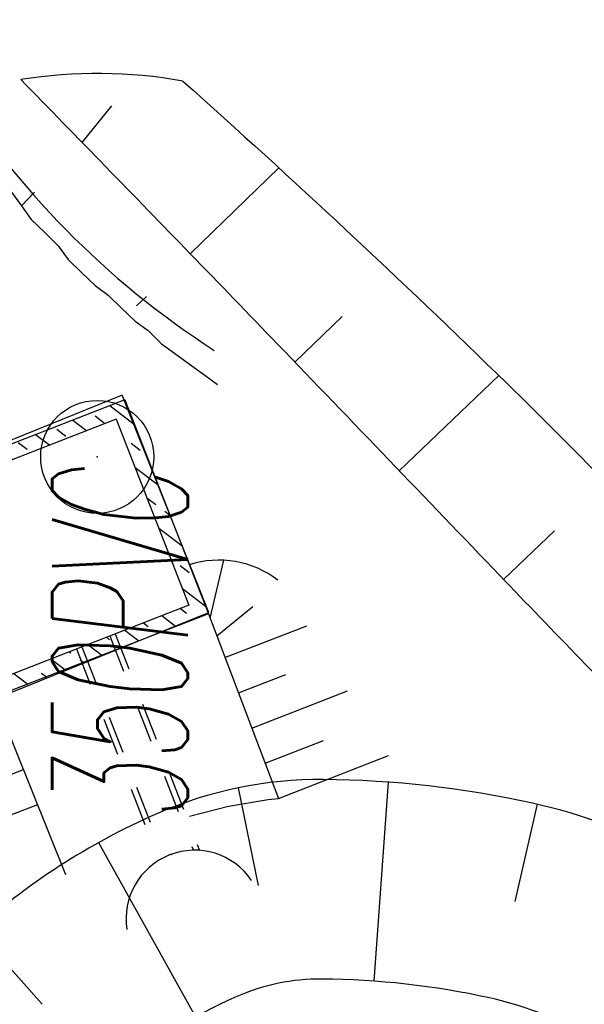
# Model space of a CAD drawing. Extents: x 447827 to 448299, y 438389 to 439851.
# Tile 102 of 116: x 447953.93 to 447961.42, y 439667.69 to 439680.76. Entities that reach past the tile are written whole.
import ezdxf

# ---------------------------------------------------------------- set-up
doc = ezdxf.new("R2010")
doc.units = 0
doc.header["$LTSCALE"] = 2
doc.header["$MEASUREMENT"] = 0
doc.linetypes.add('ACAD_ISO03W100', pattern=[0.5, 0.25, -0.25])
doc.linetypes.add('AUSGEZOGEN', pattern=[0])
doc.layers.get('0').update_dxf_attribs({"linetype": 'AUSGEZOGEN'})
for name, color, linetype in [('ANMERKUNG', 7, 'CONTINUOUS'), ('BOESCHG', 250, 'AUSGEZOGEN'), ('DB-Regenrückhaltebecken_606', 15, 'CONTINUOUS'), ('DB-Wegboeschungen', 15, 'CONTINUOUS'), ('DB-Wege', 15, 'CONTINUOUS'), ('FBRTOP', 250, 'AUSGEZOGEN'), ('GEBAEUDE', 7, 'AUSGEZOGEN'), ('SCHSYMBOL', 200, 'AUSGEZOGEN')]:
    doc.layers.add(name, color=color, linetype=linetype)
doc.styles.add('ROMANS', font='romans.shx', dxfattribs={"width": 0.8})

# ---------------------------------------------------------------- blocks, each defined once
blk = doc.blocks.new('DL')
at = {"color": 0}
blk.add_arc((-0.3106833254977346, 0.0246800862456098), 0.9100732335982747, 282.5363002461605, 77.46369975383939, dxfattribs=at)
blk.add_point((0.5969366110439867, 0.0027149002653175), dxfattribs=at)
blk = doc.blocks.new('*X394')
at = {"color": 0, "linetype": 'ByBlock'}
for p, q in [((52438.04025453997, -102206.212790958), (52709.26790891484, -101934.9851365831)), ((52131.44744297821, -102194.6075509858), (52237.51346015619, -102088.5415338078)), ((51599.1023381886, -102408.7546042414), (51870.33000578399, -102137.5269366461)), ((52695.22123505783, -102267.2298619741), (52767.8435460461, -102194.6075509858)), ((50760.16442183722, -102611.2964175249), (51031.39210265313, -102340.068736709)), ((51388.98532273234, -102300.6735681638), (51450.86105421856, -102238.7978366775)), ((52018.57129636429, -102307.4836975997), (52025.38142580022, -102300.6735681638)), ((51179.63338001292, -102510.0255108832), (51282.91930555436, -102406.7395853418)), ((52757.10280713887, -102523.546341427), (52922.83645314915, -102357.8126954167)), ((49900.34588210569, -102834.7188541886), (50192.45419952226, -102542.610536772)), ((50434.39116813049, -102618.8716196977), (50540.45718530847, -102512.8056025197)), ((52979.97558040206, -102618.8716196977), (52984.71802531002, -102614.1291747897)), ((52818.9843792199, -102779.8628208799), (52873.90956322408, -102724.9376368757)), ((52880.86595130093, -103036.1793003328), (53046.59959747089, -102870.4456541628)), ((50010.12709941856, -103043.1356884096), (50116.19311659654, -102937.0696712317)), ((53086.04159758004, -103149.2017055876), (53108.48116963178, -103126.7621335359)), ((50024.10898223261, -103347.3518571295), (50189.84263767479, -103181.6182016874)), ((52942.74752338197, -103292.4957797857), (52979.97558040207, -103255.2677227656)), ((53004.62909546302, -103548.8122592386), (53170.36274179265, -103383.078612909)), ((50116.19311659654, -103573.4657742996), (50222.25913377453, -103467.3997571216)), ((53204.56618039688, -103667.0732258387), (53232.24431395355, -103639.395092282)), ((50147.87208235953, -103859.9848600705), (50313.60573759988, -103694.2512048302)), ((53066.51066754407, -103805.1287386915), (53086.04159758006, -103785.5978086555)), ((53192.10761475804, -103679.5317914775), (53204.56618039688, -103667.0732258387)), ((53128.39223962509, -104061.4452181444), (53294.12588611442, -103895.7115716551)), ((50222.25913377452, -104103.7958601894), (50328.3251509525, -103997.7298430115)), ((53298.17363193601, -104209.8618773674), (53356.0074582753, -104152.0280510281)), ((50271.63518248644, -104372.6178630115), (50437.36883752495, -104206.884207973)), ((53190.27381170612, -104317.7616975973), (53192.10761475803, -104315.9278945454)), ((53252.15538378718, -104574.0781770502), (53417.88903043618, -104408.3445304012)), ((50333.51673254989, -104628.934364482), (50434.3911681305, -104528.0599289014)), ((53404.239649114, -104740.1919632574), (53479.77060259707, -104664.6610097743)), ((50395.39828261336, -104885.2508659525), (50561.13193745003, -104719.5172111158)), ((52767.73565114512, -105058.4979096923), (53038.96331725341, -104787.270243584)), ((52449.64549451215, -105058.3900147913), (52555.71151169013, -104952.3239976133)), ((53192.10761475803, -104952.3239976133), (53298.17363193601, -104846.2579804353)), ((50465.51090401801, -105133.3362960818), (50540.45718530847, -105058.3900147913)), ((51707.18337426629, -105164.4560319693), (51780.5564265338, -105091.0829797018)), ((52064.83675973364, -105125.0006980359), (52200.02539010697, -104989.8120676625)), ((50457.2798326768, -105141.567367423), (50465.510904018, -105133.3362960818)), ((51089.85982406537, -105463.5815306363), (51361.08746296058, -105192.353891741)), ((51928.79773760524, -105261.0397201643), (52003.34205782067, -105186.4953999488)), ((52003.34205782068, -105186.4953999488), (52064.83675973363, -105125.0006980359)), ((50519.16138274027, -105397.8838688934), (50684.89503737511, -105232.1502142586)), ((51509.32878083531, -105362.3106254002), (51548.05504070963, -105323.5843655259)), ((51548.05504070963, -105323.5843655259), (51601.1173570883, -105270.5220491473)), ((50752.58921966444, -105482.6540835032), (50858.65523684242, -105376.5880663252))]:
    blk.add_line(p, q, dxfattribs=at)
blk = doc.blocks.new('GST')
at = {"color": 0}
blk.add_circle((0, 0), 0.75, dxfattribs=at)
blk.add_point((0, 0), dxfattribs=at)
blk = doc.blocks.new('10')
blk.add_blockref('GST', (0, 0))

msp = doc.modelspace()

# ---------------------------------------------------------------- linework, layer by layer
at = {"layer": 'BOESCHG'}
for p, q in [((447954.7520834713, 439679.1305833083), (447955.1482177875, 439679.6134438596)), ((447954.7934799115, 439679.0865782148), (447954.7941968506, 439679.0872753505)), ((447956.1868032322, 439677.6517805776), (447957.3630427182, 439678.7925114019)), ((447957.5757011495, 439676.2127051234), (447958.2051137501, 439676.817908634)), ((447958.9612391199, 439674.7703873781), (447960.2806589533, 439676.0366738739)), ((447960.3454290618, 439673.3267754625), (447961.0201410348, 439673.9734863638)), ((447958.8153407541, 439670.637505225), (447958.6239447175, 439667.9952123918)), ((447956.823414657, 439670.5612936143), (447957.0903125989, 439669.2638532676)), ((447960.7919924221, 439670.3443263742), (447960.4949770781, 439669.0534476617)), ((447954.9688705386, 439669.8336399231), (447956.2575053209, 439667.51895544)), ((447953.3417454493, 439668.6772376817), (447954.2228698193, 439667.6881948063))]:
    msp.add_line(p, q, dxfattribs=at)
for points in [[(447953.941, 439679.964, -0.0005324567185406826), (447956.1889006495, 439677.6510542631, -0.001031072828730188), (447957.346, 439676.453, -0.0005003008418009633), (447960.2949360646, 439673.3809139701, 0.00137869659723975), (447961.367, 439672.268, 0.04058898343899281), (447962.4232757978, 439671.3411986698, -0.02209758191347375), (447964.4226895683, 439669.7135557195, -0.03641997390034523), (447966.0557120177, 439668.0312871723, -0.02607892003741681), (447968.0244282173, 439665.4177306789, -0.06617443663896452), (447969.0079589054, 439663.4390156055, -0.05246521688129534), (447969.6268600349, 439660.7261701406, -0.07835436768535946), (447969.5502148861, 439658.6514161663, -0.08251593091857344), (447968.8590017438, 439656.8036997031, -0.04185581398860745), (447968.3363494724, 439656.0499660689, -0.126076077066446)], [(447956.091, 439679.944, -0.01087597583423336), (447960.3883568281, 439675.9317621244, -0.01581826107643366), (447963.192, 439673.019, -0.005924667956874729), (447968.2742440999, 439667.257373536, -0.02042367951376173), (447969.659, 439665.51, -0.07585494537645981), (447971.0230872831, 439662.876191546, -0.07298563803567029), (447971.577, 439659.845, -0.06572017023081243), (447971.4169100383, 439658.1863665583, -0.04625912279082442), (447970.674, 439655.944, -0.08663961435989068), (447969.7396447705, 439654.5339972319, -0.06536618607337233), (447968.005, 439653.125)], [(447962.655, 439669.634, 0.07117598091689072), (447960.7280212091, 439670.3577177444, 0.05237831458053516), (447957.955, 439670.671, 0.1056062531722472), (447955.743235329, 439670.2166735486, 0.08101609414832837), (447953.284, 439668.624, 0.08344801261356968), (447951.7483437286, 439666.6772770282, 0.0836980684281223), (447950.937, 439664.342, 0.08813707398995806), (447950.9608378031, 439661.5189701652, 0.1004724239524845), (447951.8920000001, 439659.218, 0.06101954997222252), (447953.4899076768, 439657.346479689, 0.1070623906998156), (447954.7101624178, 439656.6333152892, 0.03426148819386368), (447956.2852359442, 439656.236010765, 0.01547798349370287), (447959.8385317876, 439655.7075537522, 0.02102073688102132), (447964.0587165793, 439655.3919215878, 0.05324826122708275), (447965.7288068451, 439655.5153636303, 0.1214058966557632)]]:
    msp.add_lwpolyline(points, format="xyb", dxfattribs=at)
msp.add_lwpolyline([(447961.3821633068, 439667.3117310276, 0.0711759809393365), (447960.1574465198, 439667.7716993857, 0.05237831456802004), (447957.9342459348, 439668.0228656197, 0.1056062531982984), (447956.8061880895, 439667.7911472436, 0.08101609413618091), (447955.0625807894, 439666.6619355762, 0.08344800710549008), (447954.0706050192, 439665.4044263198, 0.0836980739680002), (447953.5482077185, 439663.900818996, 0.08813707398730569), (447953.5642230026, 439662.0041834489, 0.1004724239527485), (447954.1001284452, 439660.679921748, 0.06101955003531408), (447955.2798874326, 439659.2981504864, 0.1070623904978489), (447955.5321004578, 439659.1507473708, 0.03426148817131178), (447956.7556821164, 439658.8421049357, 0.01547798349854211), (447960.1468443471, 439658.337760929, 0.02102073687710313), (447964.1450776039, 439658.0387287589, 0.05324826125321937), (447965.2542412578, 439658.1207108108, 0.1214058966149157), (447965.2566593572, 439658.1217959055, 0.0928400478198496), (447965.7033412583, 439658.6288179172, 0.08802245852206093), (447965.9731738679, 439659.3425027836, 0.07934398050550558), (447966.0016555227, 439660.3770773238, 0.05061539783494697), (447965.6264574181, 439661.9653480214, 0.04918880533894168), (447964.9116058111, 439663.5182199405, 0.03808004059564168), (447963.2991693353, 439665.8458139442, 0.065272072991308), (447962.4253899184, 439666.6737603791, 0.01896069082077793), (447962.071995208, 439666.9104778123, 0.01272440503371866)], format="xyb", close=True, dxfattribs=at)
msp.add_arc((447954.9569217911, 439673.6030925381), 6.441524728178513, 79.85980085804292, 99.07426189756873, dxfattribs=at)
at = {"layer": 'DB-Regenrückhaltebecken_606', "linetype": 'Continuous'}
for p, q in [((447955.320171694, 439675.7143374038), (447952.4785649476, 439674.6062891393)), ((447955.320171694, 439675.7143374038), (447956.4282202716, 439672.8727310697)), ((447955.2064957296, 439675.4553436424), (447952.737558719, 439674.4926131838)), ((447955.2064956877, 439675.4553437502), (447956.1692264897, 439672.9864070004)), ((447956.4512666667, 439672.8119254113), (447956.6316783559, 439673.5819430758)), ((447956.1692713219, 439672.9864244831), (447953.7002896, 439672.0236763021)), ((447956.4282202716, 439672.8727310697), (447953.5866136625, 439671.7646825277)), ((447956.4282202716, 439672.8727310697), (447957.3578096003, 439670.4201005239)), ((447956.5391648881, 439672.5800145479), (447957.0167714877, 439672.9704573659)), ((447956.6490122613, 439672.2901929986), (447957.7328154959, 439672.7130004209)), ((447956.8262123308, 439671.822667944), (447957.4547125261, 439672.0678894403)), ((447957.0034107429, 439671.3551472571), (447958.2747175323, 439671.8509734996)), ((447953.5866136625, 439671.7646825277), (447954.532085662, 439669.4089534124)), ((447957.1806111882, 439670.8876212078), (447957.9583245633, 439671.1909285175)), ((447957.3578096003, 439670.4201005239), (447958.8166205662, 439670.9889435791)), ((447953.97335273, 439670.8010871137), (447953.5961596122, 439670.6540052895)), ((447956.6959176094, 439670.3183544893), (447957.2216476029, 439670.4083355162)), ((447957.2216476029, 439670.4083355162), (447957.3578096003, 439670.4201005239)), ((447954.1595968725, 439670.3370429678), (447953.3821336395, 439670.0338813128)), ((447956.1794366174, 439670.1849084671), (447956.6959176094, 439670.3183544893))]:
    msp.add_line(p, q, dxfattribs=at)
at = {"layer": 'DB-Regenrückhaltebecken_606', "linetype": 'ACAD_ISO03W100'}
for p, q in [((447955.1910126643, 439672.6049648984), (447956.3118472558, 439669.7305670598)), ((447955.1211360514, 439672.5777173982), (447956.2304911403, 439669.7327572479)), ((447954.6785918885, 439672.4051528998), (447955.7725686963, 439669.5996362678)), ((447954.7484669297, 439672.4323997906), (447955.838753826, 439669.6363461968))]:
    msp.add_line(p, q, dxfattribs=at)
at = {"layer": 'DB-Regenrückhaltebecken_606', "linetype": 'Continuous'}
msp.add_ellipse((447956.5652940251, 439672.2835631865), major_axis=(0.9192924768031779, 0.9192924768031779), ratio=0.9999999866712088, start_param=0.1352559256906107, end_param=1.090744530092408, dxfattribs=at)
at = {"layer": 'DB-Wegboeschungen', "linetype": 'Continuous'}
for p, q in [((447953.8177733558, 439678.4701227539), (447953.9478435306, 439678.2882322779)), ((447954.1219103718, 439678.4676784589), (447953.9478435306, 439678.2882322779)), ((447953.9478435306, 439678.2882322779), (447954.077913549, 439678.1063427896)), ((447954.077913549, 439678.1063427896), (447954.2573537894, 439677.932313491)), ((447954.2573537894, 439677.932313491), (447954.4368185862, 439677.7582506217)), ((447954.4368185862, 439677.7582506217), (447954.5668709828, 439677.5763573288)), ((447954.5668709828, 439677.5763573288), (447954.7463347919, 439677.4022943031)), ((447954.7463347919, 439677.4022943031), (447954.9257809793, 439677.2282274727)), ((447954.9257809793, 439677.2282274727), (447955.0974005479, 439677.1035554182)), ((447955.0974005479, 439677.1035554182), (447955.2768653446, 439676.9294925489)), ((447955.6069046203, 439677.0830177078), (447955.4743871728, 439676.9607899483)), ((447955.2768653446, 439676.9294925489), (447955.456311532, 439676.7554257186)), ((447955.456311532, 439676.7554257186), (447955.6279311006, 439676.6307536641)), ((447955.6279311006, 439676.6307536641), (447955.8073958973, 439676.4566907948)), ((447955.8073958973, 439676.4566907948), (447955.9790154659, 439676.3320187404)), ((447955.9790154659, 439676.3320187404), (447956.207855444, 439676.1657783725)), ((447956.207855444, 439676.1657783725), (447956.3794750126, 439676.041106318)), ((447956.3794750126, 439676.041106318), (447956.5510945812, 439675.9164342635))]:
    msp.add_line(p, q, dxfattribs=at)
at = {"layer": 'DB-Wege', "linetype": 'Continuous'}
msp.add_ellipse((447962.7413547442, 439686.0314511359), major_axis=(11.39542197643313, 1.54737091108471), ratio=0.9999999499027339, start_param=3.124588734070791, end_param=4.004327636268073, dxfattribs=at)
at = {"layer": 'FBRTOP'}
for points in [[(448034.3723273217, 439384.9262148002, -8.140183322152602e-07), (448050.0871353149, 439286.169052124, -1.628029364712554e-06), (448057.9443273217, 439236.7902148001), (448081.5153094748, 439088.6543269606, 6.47831309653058e-07), (448091.3368142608, 439026.9307968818, -7.94588868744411e-07), (448101.1583190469, 438965.207266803, -1.494842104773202e-06), (448105.086812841, 438940.5178058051, 1.794546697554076e-06), (448109.0153066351, 438915.8283448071, 6.50955592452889e-06), (448110.9798291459, 438903.4832033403, -1.653814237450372e-05)], [(448068.1967788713, 439390.3084984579, -8.237651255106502e-07), (448083.9115905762, 439291.5513000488, -1.647523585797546e-06), (448091.7687788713, 439242.1724984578), (448115.3397964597, 439094.0363879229, 6.478296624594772e-07), (448125.1612917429, 439032.3129175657, -7.945799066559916e-07), (448134.9827870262, 438970.5894472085, -1.494849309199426e-06), (448138.9112931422, 438945.8999087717, 1.794624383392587e-06), (448142.8397992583, 438921.210370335, 6.509566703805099e-06), (448144.8042770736, 438908.8655097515, -1.653710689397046e-05)]]:
    msp.add_lwpolyline(points, format="xyb", dxfattribs=at)
at = {"layer": 'GEBAEUDE', "flags": 128}
msp.add_lwpolyline([(447953.566, 439671.729), (447956.436, 439672.888), (447955.283, 439675.773), (447952.4, 439674.6079999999), (447953.566, 439671.729)], dxfattribs=at)

# ---------------------------------------------------------------- block references
at = {"layer": 'DB-Regenrückhaltebecken_606', "linetype": 'Continuous', "xscale": 0.0009999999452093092, "yscale": 0.000999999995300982, "zscale": 0.001, "rotation": 277.7296829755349}
msp.add_blockref('*X394', (448050.3082438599, 439738.9142406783), dxfattribs=at)
at = {"layer": 'SCHSYMBOL'}
msp.add_blockref('10', (447954.954, 439674.955), dxfattribs=at)
at = {"layer": 'SCHSYMBOL', "rotation": 111.4614589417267}
msp.add_blockref('DL', (447956.156, 439669.121), dxfattribs=at)

# ---------------------------------------------------------------- texts
at = {"layer": 'ANMERKUNG', "style": 'ROMANS', "oblique": 7, "width": 0.5}
msp.add_text('350PVC', height=1.8, rotation=90, dxfattribs=at).set_placement((447956.156, 439670.121))

doc.saveas('drawing.dxf')
